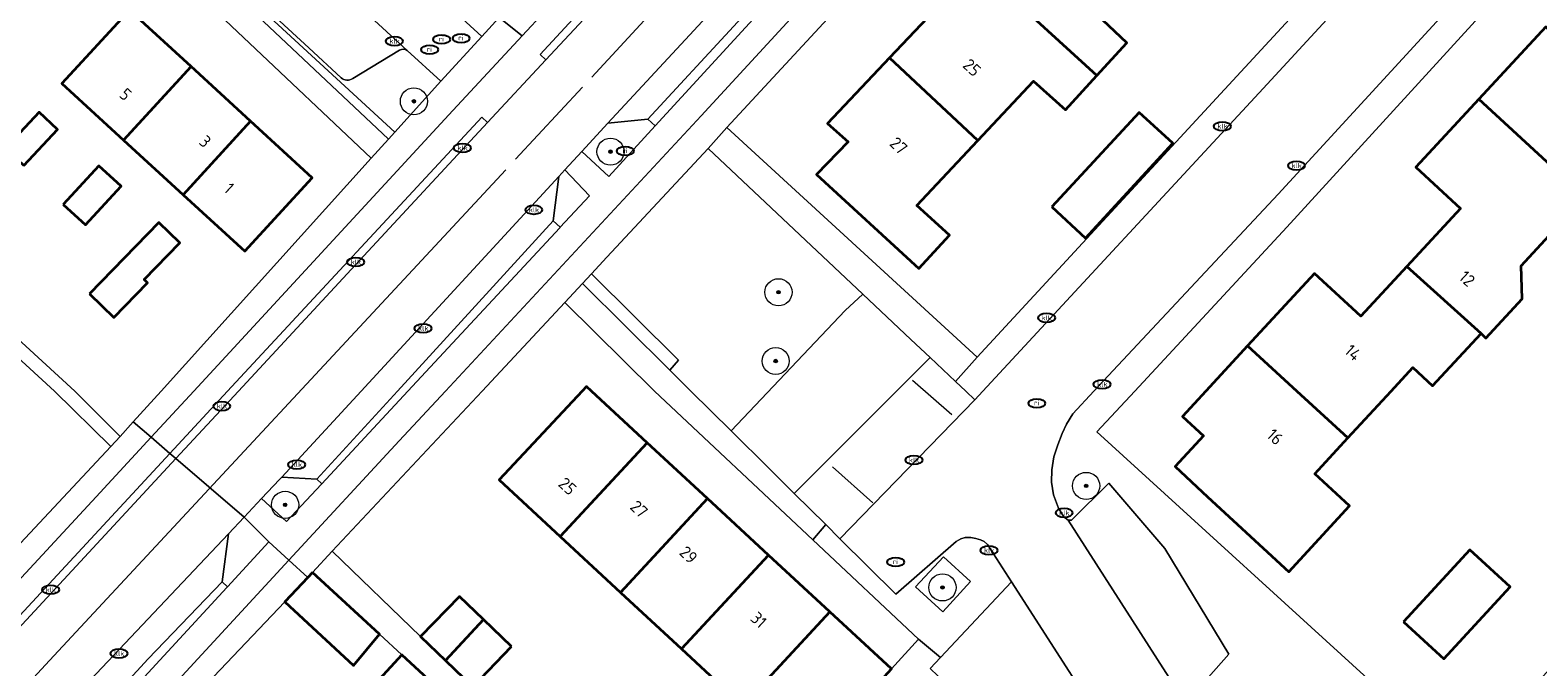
# Model space of a CAD drawing. Header units: metres. Extents: x 103671 to 105190, y 427150 to 429171.
# Tile 234 of 256: x 103770 to 103882, y 428730 to 428777. Entities that reach past the tile are written whole.
import ezdxf
from ezdxf.enums import TextEntityAlignment as Align

# ---------------------------------------------------------------- set-up
doc = ezdxf.new("R2010")
doc.units = ezdxf.units.M
for name, color, linetype, lineweight in [('B-WE-GR-BEPLANTING_CULTUUR_BODEMBEDEKKER-GV', 253, 'Continuous', 18), ('B-WE-GR-BEPLANTING_CULTUUR_HEESTERS-GV', 253, 'Continuous', 18), ('B-WE-GR-BEPLANTING_CULTUUR_VASTE PLANTENVAK-GV', 253, 'Continuous', 18), ('B-WE-GR-BOOM-S', 253, 'Continuous', 25), ('B-WE-GR-HAAG-GV', 253, 'Continuous', 13), ('B-WE-IE-MEUBILAIR-S', 253, 'Continuous', 25), ('B-WE-OG-BEBOUWING-GV', 253, 'Continuous', 35), ('B-WE-OG-BEBOUWING-T18', 7, 'Continuous', 18), ('B-WE-OG-TERREIN_BEGROEID-GV', 253, 'Continuous', 18), ('B-WE-OG-TERREIN_ERF-GV', 253, 'Continuous', 18), ('B-WE-VH-GESLOTENVERHARDING_ASFALT-GV', 253, 'Continuous', 18), ('B-WE-VH-ONVERHARD_ZAND-GV', 253, 'Continuous', 18), ('B-WE-VH-OPENVERHARDING-GV', 253, 'Continuous', 18), ('B-WE-VH-OPENVERHARDING_BETONSTRAATSTEEN-GV', 253, 'Continuous', 18), ('B-WE-VH-OPENVERHARDING_TEGEL-GV', 253, 'Continuous', 18), ('B-WE-VW-MARKERING_PICTOGRAM-G', 253, 'Continuous', 18)]:
    doc.layers.add(name, color=color, linetype=linetype, lineweight=lineweight)
doc.styles.add('NLCS-ISO', font='NLCS-ISO.ttf')
doc.styles.add('NLCS-ISO-M500-T18', font='NLCS-ISO.ttf', dxfattribs={"height": 0.9})

# ---------------------------------------------------------------- blocks, each defined once
blk = doc.blocks.new('SIE-MEUBILAIR_PUT_KOLK-SO')
blk.add_ellipse((0, 0), major_axis=(1.25, 0), ratio=0.54)
at = {"style": 'NLCS-ISO'}
blk.add_text('klk', height=0.75, dxfattribs=at).set_placement((0.03, 0), align=Align.MIDDLE_CENTER)
blk = doc.blocks.new('SIE-MEUBILAIR_PUT_RIOOLPUT-SO')
blk.add_ellipse((0, 0), major_axis=(1.25, 0), ratio=0.54)
at = {"style": 'NLCS-ISO'}
blk.add_text('ri', height=0.75, dxfattribs=at).set_placement((-0.04, 0.07), align=Align.MIDDLE_CENTER)
blk = doc.blocks.new('SGR-BOOM_GBKN-SO')
at = {"linetype": 'ByBlock', "lineweight": 18}
h = blk.add_hatch(color=0, dxfattribs=at)
h.dxf.hatch_style = 1
edge = h.paths.add_edge_path()
edge.add_arc((0, 0), 0.25, 0, 360)
at = {"color": 0, "linetype": 'ByBlock', "lineweight": 18}
for radius in [2, 0.25]:
    blk.add_circle((0, 0), radius, dxfattribs=at)
at = {"color": 0, "linetype": 'ByBlock', "lineweight": 18, "style": 'NLCS-ISO'}
blk.add_attdef('SOORT', (2.5, 0), '', height=1.5, dxfattribs=at)

msp = doc.modelspace()

# ---------------------------------------------------------------- linework, layer by layer
at = {"layer": 'B-WE-GR-BEPLANTING_CULTUUR_BODEMBEDEKKER-GV', "flags": 128}
for points in [[(103778.324, 428786.687), (103797.387, 428769.115), (103800.783, 428772.88), (103798.305, 428775.162)], [(103793.434, 428773.141), (103791.039, 428775.351), (103784.938, 428780.992), (103783.861, 428781.965)], [(103797.737, 428775.175), (103794.286, 428773.095)]]:
    msp.add_lwpolyline(points, dxfattribs=at)
at = {"layer": 'B-WE-GR-BEPLANTING_CULTUUR_BODEMBEDEKKER-GV'}
for points in [[(103798.305, 428775.162, 0.3010598), (103797.737, 428775.175)], [(103794.286, 428773.095, -0.3591221), (103793.434, 428773.141)]]:
    msp.add_lwpolyline(points, format="xyb", dxfattribs=at)
at = {"layer": 'B-WE-GR-BEPLANTING_CULTUUR_HEESTERS-GV', "flags": 128}
for points in [[(103778.051, 428786.414), (103796.925, 428768.603), (103797.387, 428769.115), (103778.324, 428786.687)], [(103816.599, 428769.579), (103816.068, 428770.085), (103813.12, 428769.776), (103811.188, 428767.686), (103813.178, 428765.849)], [(103834.416, 428750), (103836.889, 428752.473), (103835.475, 428753.806), (103831.916, 428757.162), (103830.625, 428755.948), (103822.209, 428747.059), (103825.043, 428744.248), (103825.988, 428743.311), (103826.861, 428742.445)], [(103791.949, 428743.098), (103792.004, 428743.157), (103791.642, 428743.495), (103789.054, 428743.648), (103788.885, 428743.464), (103787.558, 428742.057), (103789.41, 428740.366)]]:
    msp.add_lwpolyline(points, close=True, dxfattribs=at)
at = {"layer": 'B-WE-GR-BEPLANTING_CULTUUR_VASTE PLANTENVAK-GV', "flags": 128}
msp.add_lwpolyline([(103837.823, 428733.71), (103839.866, 428735.937), (103837.886, 428737.772), (103835.818, 428735.552)], close=True, dxfattribs=at)
at = {"layer": 'B-WE-GR-HAAG-GV', "flags": 128}
for points in [[(103811.759, 428764.419), (103809.945, 428766.336), (103809.493, 428765.845), (103809.086, 428762.575), (103809.603, 428762.098)], [(103811.909, 428758.662), (103811.239, 428757.94), (103817.696, 428751.536), (103818.324, 428752.293)], [(103788.109, 428738.859), (103786.267, 428740.688), (103785.118, 428739.469), (103784.659, 428735.915), (103785.049, 428735.54)]]:
    msp.add_lwpolyline(points, close=True, dxfattribs=at)
at = {"layer": 'B-WE-OG-BEBOUWING-GV', "flags": 128}
for points in [[(103849.178, 428773.303), (103851.399, 428775.73), (103849.184, 428777.817), (103853.424, 428782.496), (103846.921, 428788.475), (103842.423, 428783.739), (103843.813, 428782.408), (103841.689, 428780.178)], [(103833.883, 428774.606), (103840.41, 428768.509), (103844.515, 428772.887), (103846.869, 428770.78), (103849.178, 428773.303), (103841.689, 428780.178), (103839.48, 428777.859), (103838.072, 428779.051)], [(103782.358, 428773.968), (103777.815, 428778.139), (103772.833, 428772.712), (103777.376, 428768.541)], [(103877.377, 428771.565), (103885.195, 428764.337), (103889.828, 428769.362), (103892.593, 428769.662), (103895.428, 428772.728), (103889.585, 428778.13), (103885.616, 428773.837), (103882.306, 428776.897)], [(103840.41, 428768.509), (103833.883, 428774.606), (103829.31, 428769.755), (103830.839, 428768.403), (103828.513, 428766.008), (103836.062, 428759.05), (103838.327, 428761.525), (103835.912, 428763.712)], [(103781.772, 428764.505), (103786.754, 428769.932), (103782.358, 428773.968), (103777.376, 428768.541)], [(103885.195, 428764.337), (103877.377, 428771.565), (103872.731, 428766.54), (103876.029, 428763.491), (103872.069, 428759.208), (103877.54, 428754.248), (103877.896, 428753.919), (103880.562, 428756.803), (103880.5, 428759.245)], [(103770.028, 428766.664), (103772.514, 428769.316), (103771.151, 428770.594), (103768.665, 428767.942)], [(103781.772, 428764.505), (103786.315, 428760.334), (103791.298, 428765.76), (103786.754, 428769.932)], [(103845.858, 428763.601), (103848.346, 428761.3), (103854.789, 428768.299), (103852.318, 428770.585)], [(103772.932, 428763.783), (103774.576, 428762.272), (103777.201, 428765.129), (103775.556, 428766.64)], [(103774.868, 428757.188), (103776.661, 428755.446), (103779.144, 428758.001), (103778.897, 428758.24), (103781.532, 428760.95), (103779.985, 428762.453)], [(103867.708, 428746.538), (103870.909, 428750), (103872.509, 428751.731), (103873.967, 428750.383), (103877.54, 428754.248), (103872.069, 428759.208), (103868.666, 428755.527), (103865.251, 428758.684), (103860.303, 428753.332), (103863.935, 428750)], [(103860.303, 428753.332), (103857.222, 428750), (103855.499, 428748.136), (103857.058, 428746.694), (103854.973, 428744.438), (103857.36, 428742.194), (103863.344, 428736.662), (103867.838, 428741.523), (103865.267, 428743.898), (103867.708, 428746.538), (103863.935, 428750)], [(103809.603, 428739.254), (103816.015, 428746.183), (103811.896, 428750), (103811.53, 428750.339), (103811.214, 428750), (103805.093, 428743.438)], [(103809.603, 428739.254), (103814.056, 428735.123), (103820.468, 428742.057), (103816.015, 428746.183)], [(103824.958, 428737.896), (103820.468, 428742.057), (103814.056, 428735.123), (103818.543, 428730.96)], [(103823.06, 428726.769), (103829.491, 428733.697), (103824.958, 428737.896), (103818.543, 428730.96)], [(103871.814, 428732.955), (103874.784, 428730.228), (103879.676, 428735.556), (103876.706, 428738.283)], [(103791.323, 428736.594), (103790.973, 428736.225), (103789.282, 428734.446), (103794.341, 428729.746), (103796.257, 428732.042)], [(103803.933, 428733.127), (103802.155, 428734.842), (103799.296, 428731.878), (103801.135, 428730.104)], [(103805.998, 428731.134), (103803.933, 428733.127), (103801.135, 428730.104), (103803.139, 428728.17)], [(103829.491, 428733.697), (103823.06, 428726.769), (103827.658, 428722.504), (103834.036, 428729.485)], [(103799.857, 428728.722), (103797.916, 428730.512), (103795.128, 428727.488), (103793.82, 428725.95), (103795.837, 428724.244), (103797.076, 428725.691)]]:
    msp.add_lwpolyline(points, close=True, dxfattribs=at)
at = {"layer": 'B-WE-OG-TERREIN_BEGROEID-GV', "flags": 128}
msp.add_lwpolyline([(103831.916, 428757.162), (103820.502, 428767.925), (103813.047, 428759.889), (103811.909, 428758.662), (103818.324, 428752.293), (103817.696, 428751.536), (103819.244, 428750), (103822.209, 428747.059), (103830.625, 428755.948)], close=True, dxfattribs=at)
at = {"layer": 'B-WE-OG-TERREIN_ERF-GV', "flags": 128}
for points in [[(103903.546, 428858.356), (103899.696, 428854.18), (103889.238, 428842.842), (103889.45, 428842.646), (103881.563, 428834.084), (103859.683, 428810.331), (103821.898, 428769.467)], [(103821.898, 428769.467), (103840.37, 428752.511), (103921.501, 428840.412), (103922.17, 428841.148), (103922.358, 428841.709), (103922.429, 428842.036), (103922.359, 428842.527), (103922.05, 428842.966), (103920.012, 428844.6), (103906.294, 428857.684), (103905.604, 428858.137)], [(103880.015, 428780.51), (103863.203, 428762.113), (103851.983, 428750), (103849.194, 428746.99), (103871.096, 428727.005), (103871.365, 428726.759), (103879.695, 428718.928), (103885.621, 428713.358), (103887.166, 428711.888), (103888.414, 428713.229), (103890.674, 428715.657), (103879.456, 428726.098), (103885.662, 428732.766), (103896.88, 428722.325), (103897.285, 428721.948), (103904.266, 428729.218), (103903.464, 428729.899), (103902.452, 428730.847), (103920.169, 428750), (103917.447, 428752.548), (103926.357, 428762.365), (103962.807, 428802.014)], [(103849.184, 428777.817), (103851.399, 428775.73), (103849.178, 428773.303), (103846.869, 428770.78), (103844.515, 428772.887), (103840.41, 428768.509), (103835.912, 428763.712), (103838.327, 428761.525), (103836.062, 428759.05), (103828.513, 428766.008), (103830.839, 428768.403), (103829.31, 428769.755), (103833.883, 428774.606), (103838.072, 428779.051)], [(103885.195, 428764.337), (103880.5, 428759.245), (103880.562, 428756.803), (103877.896, 428753.919), (103877.54, 428754.248), (103873.967, 428750.383), (103872.509, 428751.731), (103870.909, 428750), (103867.708, 428746.538), (103865.267, 428743.898), (103867.838, 428741.523), (103863.344, 428736.662), (103857.36, 428742.194), (103854.973, 428744.438), (103857.058, 428746.694), (103855.499, 428748.136), (103857.222, 428750), (103860.303, 428753.332), (103865.251, 428758.684), (103868.666, 428755.527), (103872.069, 428759.208), (103876.029, 428763.491), (103872.731, 428766.54), (103877.377, 428771.565), (103882.306, 428776.897)], [(103823.06, 428726.769), (103818.543, 428730.96), (103814.056, 428735.123), (103809.603, 428739.254), (103805.093, 428743.438), (103811.214, 428750), (103811.53, 428750.339), (103811.896, 428750), (103816.015, 428746.183), (103820.468, 428742.057), (103824.958, 428737.896), (103829.491, 428733.697), (103834.036, 428729.485), (103836.035, 428731.673), (103828.233, 428739.011), (103816.549, 428750), (103816.53, 428750.018), (103809.949, 428756.545), (103803.848, 428750), (103792.777, 428738.168), (103799.296, 428731.878), (103802.155, 428734.842), (103803.933, 428733.127), (103805.998, 428731.134), (103803.139, 428728.17)], [(103795.128, 428727.488), (103797.916, 428730.512), (103796.257, 428732.042), (103794.341, 428729.746), (103789.282, 428734.446), (103774.009, 428718.375)]]:
    msp.add_lwpolyline(points, dxfattribs=at)
for points in [[(103758.081, 428764.401), (103773.792, 428750), (103777.123, 428746.647), (103778.092, 428747.721), (103780.148, 428750), (103795.652, 428767.192), (103776.819, 428785.042), (103768.287, 428775.826)], [(103781.772, 428764.505), (103777.376, 428768.541), (103772.833, 428772.712), (103777.815, 428778.139), (103782.358, 428773.968), (103786.754, 428769.932), (103791.298, 428765.76), (103786.315, 428760.334)], [(103771.151, 428770.594), (103772.514, 428769.316), (103770.028, 428766.664), (103768.665, 428767.942)], [(103845.858, 428763.601), (103852.318, 428770.585), (103854.789, 428768.299), (103848.346, 428761.3)], [(103777.201, 428765.129), (103774.576, 428762.272), (103772.932, 428763.783), (103775.556, 428766.64)], [(103757.403, 428763.666), (103744.792, 428750), (103738.671, 428743.367), (103757.827, 428725.988), (103776.441, 428745.916), (103772.288, 428750)], [(103781.532, 428760.95), (103778.897, 428758.24), (103779.144, 428758.001), (103776.661, 428755.446), (103774.868, 428757.188), (103779.985, 428762.453)], [(103879.676, 428735.556), (103874.784, 428730.228), (103871.814, 428732.955), (103876.706, 428738.283)]]:
    msp.add_lwpolyline(points, close=True, dxfattribs=at)
at = {"layer": 'B-WE-VH-GESLOTENVERHARDING_ASFALT-GV', "flags": 128}
for points in [[(103811.995, 428778.18), (103808.534, 428774.454), (103804.241, 428769.832), (103795.104, 428759.994), (103790.489, 428754.997), (103785.859, 428750), (103781.239, 428745.013), (103786.267, 428740.688), (103787.558, 428742.057), (103788.885, 428743.464), (103789.054, 428743.648), (103794.903, 428750), (103809.493, 428765.845), (103809.945, 428766.336), (103811.188, 428767.686), (103813.12, 428769.776), (103828.661, 428786.585)], [(103696.327, 428643.162), (103704.5, 428652.105), (103707.548, 428655.392), (103712.882, 428661.23), (103724.787, 428674.26), (103730.72, 428680.754), (103732.622, 428682.812), (103752.601, 428704.293), (103758.089, 428710.444), (103759.219, 428711.711), (103759.427, 428711.944), (103769.429, 428722.832), (103785.118, 428739.469), (103786.267, 428740.688), (103781.239, 428745.013), (103756.682, 428718.509), (103718.977, 428677.46), (103707.826, 428665.047), (103705.128, 428662.043), (103703.268, 428659.972), (103701.173, 428657.702), (103696.327, 428652.551)]]:
    msp.add_lwpolyline(points, dxfattribs=at)
at = {"layer": 'B-WE-VH-ONVERHARD_ZAND-GV', "flags": 128}
for points in [[(103811.759, 428764.419), (103809.945, 428766.336), (103809.493, 428765.845), (103809.086, 428762.575), (103809.603, 428762.098)], [(103811.909, 428758.662), (103811.239, 428757.94), (103817.696, 428751.536), (103818.324, 428752.293)], [(103788.109, 428738.859), (103786.267, 428740.688), (103785.118, 428739.469), (103784.659, 428735.915), (103785.049, 428735.54)]]:
    msp.add_lwpolyline(points, close=True, dxfattribs=at)
at = {"layer": 'B-WE-VH-OPENVERHARDING-GV', "flags": 128}
for points in [[(103806.801, 428776.241), (103816.978, 428787.18), (103838.613, 428810.718), (103869.838, 428844.61), (103868.328, 428845.786), (103852.789, 428828.916), (103851.402, 428827.411), (103851.021, 428826.997), (103844.257, 428819.654), (103839.955, 428814.983), (103838.32, 428813.472), (103822.843, 428796.613), (103812.338, 428806.567), (103810.41, 428808.393), (103807.948, 428810.725), (103799.424, 428818.802), (103798.652, 428817.519), (103816.46, 428800.95), (103818.992, 428798.593), (103822.049, 428795.749), (103806.555, 428778.872), (103805.091, 428777.599)], [(103779.407, 428746.589), (103782.553, 428750), (103801.378, 428770.412), (103806.801, 428776.241), (103805.091, 428777.599), (103803.808, 428776.194), (103800.783, 428772.88), (103797.387, 428769.115), (103796.925, 428768.603), (103795.652, 428767.192), (103780.148, 428750), (103778.092, 428747.721)], [(103780.793, 428745.396), (103779.407, 428746.589), (103775.346, 428742.185), (103755.459, 428720.69), (103749.774, 428714.608), (103733.241, 428696.921), (103719.791, 428681.916), (103717.17, 428679.062), (103718.549, 428677.86), (103756.163, 428718.795)], [(103781.239, 428745.013), (103780.793, 428745.396), (103756.163, 428718.795), (103718.549, 428677.86), (103718.977, 428677.46), (103756.682, 428718.509)], [(103769.307, 428716.277), (103781.697, 428728.974), (103789.579, 428737.507), (103788.109, 428738.859), (103785.049, 428735.54), (103785.005, 428735.493), (103770.183, 428719.422), (103763.057, 428712.002), (103762.691, 428711.62), (103761.085, 428709.948), (103759.219, 428711.711), (103758.089, 428710.444), (103759.81, 428708.72), (103732.341, 428679.316), (103725.569, 428671.906), (103724.872, 428671.143), (103715.107, 428660.458), (103711.373, 428656.372), (103712.773, 428655.099), (103717.426, 428660.167), (103725.884, 428669.463), (103733.79, 428678.041)]]:
    msp.add_lwpolyline(points, close=True, dxfattribs=at)
for points in [[(103787.084, 428785.5), (103798.305, 428775.162), (103800.783, 428772.88), (103803.808, 428776.194), (103780.353, 428797.714)], [(103755.459, 428720.69), (103775.346, 428742.185), (103779.407, 428746.589), (103778.092, 428747.721), (103777.123, 428746.647), (103776.441, 428745.916), (103757.827, 428725.988)]]:
    msp.add_lwpolyline(points, dxfattribs=at)
at = {"layer": 'B-WE-VH-OPENVERHARDING_BETONSTRAATSTEEN-GV', "flags": 128}
for points in [[(103808.534, 428774.454), (103811.995, 428778.18), (103841.786, 428810.388), (103842.121, 428810.755), (103841.638, 428811.176), (103808.105, 428774.851)], [(103780.353, 428797.714), (103803.808, 428776.194), (103805.091, 428777.599), (103781.574, 428799.041)], [(103828.661, 428786.585), (103813.12, 428769.776), (103816.068, 428770.085), (103828.702, 428783.79)], [(103829.19, 428783.308), (103828.702, 428783.79), (103816.068, 428770.085), (103816.599, 428769.579), (103829.107, 428783.217)], [(103795.104, 428759.994), (103804.241, 428769.832), (103803.801, 428770.24), (103785.056, 428750), (103780.793, 428745.396), (103781.239, 428745.013), (103785.859, 428750), (103790.489, 428754.997)], [(103809.086, 428762.575), (103809.493, 428765.845), (103794.903, 428750), (103789.054, 428743.648), (103791.642, 428743.495), (103797.59, 428750)], [(103809.574, 428762.067), (103809.603, 428762.098), (103809.086, 428762.575), (103797.59, 428750), (103791.642, 428743.495), (103792.004, 428743.157), (103798.362, 428750)], [(103836.889, 428752.473), (103834.416, 428750), (103826.861, 428742.445), (103829.187, 428740.138), (103830.233, 428739.101), (103840.185, 428749.366), (103839.512, 428750), (103838.75, 428750.719)], [(103854.218, 428738.388), (103850.066, 428743.2), (103847.313, 428740.47), (103847.073, 428740.481), (103855.726, 428726.965), (103858.94, 428730.577)], [(103784.659, 428735.915), (103785.118, 428739.469), (103769.429, 428722.832), (103759.427, 428711.944), (103759.804, 428712.101), (103760.166, 428712.118), (103761.236, 428712.018), (103762.146, 428712.117), (103762.744, 428712.435), (103766.613, 428716.532), (103779.203, 428730.216)], [(103785.005, 428735.493), (103785.049, 428735.54), (103784.659, 428735.915), (103779.203, 428730.216), (103766.613, 428716.532), (103762.744, 428712.435), (103762.146, 428712.117), (103762.691, 428711.62), (103763.057, 428712.002), (103770.183, 428719.422)], [(103842.892, 428735.922), (103837.652, 428730.33), (103836.896, 428729.523), (103839.16, 428727.343), (103841.566, 428725.027), (103843.747, 428722.927), (103846.021, 428720.737), (103848.131, 428718.705), (103850.076, 428720.723), (103851.613, 428722.318)]]:
    msp.add_lwpolyline(points, close=True, dxfattribs=at)
for points in [[(103885.832, 428798.808), (103861.465, 428772.357), (103840.772, 428750), (103840.185, 428749.366), (103830.233, 428739.101), (103834.351, 428735.016), (103838.811, 428738.902), (103839.161, 428739.098), (103839.474, 428739.192), (103839.884, 428739.192), (103840.267, 428739.121), (103840.595, 428739.017), (103840.864, 428738.898), (103841.11, 428738.677), (103842.892, 428735.922), (103851.613, 428722.318)], [(103855.726, 428726.965), (103847.073, 428740.481), (103846.754, 428740.706), (103846.357, 428741.364), (103845.981, 428742.346), (103845.836, 428743.277), (103845.87, 428744.187), (103846.02, 428745.152), (103846.32, 428746.035), (103846.623, 428746.87), (103846.959, 428747.57), (103847.409, 428748.32), (103848.98, 428750), (103862.572, 428764.545), (103887.585, 428791.817)], [(103798.305, 428775.162), (103787.084, 428785.5)], [(103783.861, 428781.965), (103784.938, 428780.992), (103791.039, 428775.351), (103793.434, 428773.141)], [(103794.286, 428773.095), (103797.737, 428775.175)]]:
    msp.add_lwpolyline(points, dxfattribs=at)
at = {"layer": 'B-WE-VH-OPENVERHARDING_BETONSTRAATSTEEN-GV'}
for points in [[(103797.737, 428775.175, -0.3010598), (103798.305, 428775.162)], [(103793.434, 428773.141, 0.3591221), (103794.286, 428773.095)]]:
    msp.add_lwpolyline(points, format="xyb", dxfattribs=at)
at = {"layer": 'B-WE-VH-OPENVERHARDING_TEGEL-GV', "flags": 128}
for points in [[(103780.793, 428745.396), (103785.056, 428750), (103803.801, 428770.24), (103804.241, 428769.832), (103808.534, 428774.454), (103808.105, 428774.851), (103841.638, 428811.176), (103841.538, 428811.264), (103847.656, 428817.94), (103847.797, 428817.824), (103871.464, 428843.356), (103869.838, 428844.61), (103838.613, 428810.718), (103816.978, 428787.18), (103806.801, 428776.241), (103801.378, 428770.412), (103782.553, 428750), (103779.407, 428746.589)], [(103915.372, 428830.821), (103922.698, 428839.347), (103921.501, 428840.412), (103840.37, 428752.511), (103838.75, 428750.719), (103839.512, 428750), (103840.185, 428749.366), (103840.772, 428750), (103861.465, 428772.357), (103885.832, 428798.808)], [(103859.683, 428810.331), (103881.563, 428834.084), (103880.177, 428835.432), (103876.017, 428830.945), (103837.472, 428789.364), (103820.001, 428770.34), (103801.133, 428750), (103797.722, 428746.322), (103789.579, 428737.507), (103790.973, 428736.225), (103791.323, 428736.594), (103792.777, 428738.168), (103803.848, 428750), (103809.949, 428756.545), (103811.239, 428757.94), (103811.909, 428758.662), (103813.047, 428759.889), (103820.502, 428767.925), (103821.898, 428769.467)], [(103795.652, 428767.192), (103796.925, 428768.603), (103778.051, 428786.414), (103776.819, 428785.042)], [(103821.898, 428769.467), (103820.502, 428767.925), (103831.916, 428757.162), (103835.475, 428753.806), (103836.889, 428752.473), (103838.75, 428750.719), (103840.37, 428752.511)], [(103758.081, 428764.401), (103757.403, 428763.666), (103772.288, 428750), (103776.441, 428745.916), (103777.123, 428746.647), (103773.792, 428750)], [(103819.244, 428750), (103817.696, 428751.536), (103811.239, 428757.94), (103809.949, 428756.545), (103816.53, 428750.018), (103816.549, 428750), (103828.233, 428739.011), (103829.187, 428740.138), (103826.861, 428742.445), (103825.988, 428743.311), (103825.043, 428744.248), (103822.209, 428747.059)], [(103836.035, 428731.673), (103837.652, 428730.33), (103842.892, 428735.922), (103841.11, 428738.677), (103840.864, 428738.898), (103840.595, 428739.017), (103840.267, 428739.121), (103839.884, 428739.192), (103839.474, 428739.192), (103839.161, 428739.098), (103838.811, 428738.902), (103834.351, 428735.016), (103830.233, 428739.101), (103829.187, 428740.138), (103828.233, 428739.011)], [(103763.323, 428707.196), (103765.213, 428708.777), (103772.591, 428716.283), (103774.009, 428718.375), (103789.282, 428734.446), (103790.973, 428736.225), (103789.579, 428737.507), (103781.697, 428728.974), (103769.307, 428716.277), (103733.79, 428678.041), (103725.884, 428669.463), (103726.153, 428666.577), (103728.962, 428663.867), (103731, 428666.106), (103730.331, 428666.72), (103729.813, 428667.309), (103729.504, 428667.79), (103729.218, 428668.359), (103729.027, 428668.906), (103728.952, 428669.393), (103729.08, 428669.91), (103744.979, 428687.222), (103746.363, 428688.729)], [(103837.823, 428733.71), (103835.818, 428735.552), (103837.886, 428737.772), (103839.866, 428735.937)]]:
    msp.add_lwpolyline(points, close=True, dxfattribs=at)
for points in [[(103887.585, 428791.817), (103862.572, 428764.545), (103848.98, 428750), (103847.409, 428748.32), (103846.959, 428747.57), (103846.623, 428746.87), (103846.32, 428746.035), (103846.02, 428745.152), (103845.87, 428744.187), (103845.836, 428743.277), (103845.981, 428742.346), (103846.357, 428741.364), (103846.754, 428740.706), (103847.073, 428740.481), (103847.313, 428740.47), (103850.066, 428743.2), (103854.218, 428738.388), (103858.94, 428730.577), (103855.726, 428726.965)], [(103829.107, 428783.217), (103816.599, 428769.579), (103813.178, 428765.849), (103811.188, 428767.686), (103809.945, 428766.336), (103811.759, 428764.419), (103809.603, 428762.098), (103809.574, 428762.067), (103798.362, 428750), (103792.004, 428743.157), (103791.949, 428743.098), (103789.41, 428740.366), (103787.558, 428742.057), (103786.267, 428740.688), (103788.109, 428738.859), (103789.579, 428737.507), (103797.722, 428746.322), (103801.133, 428750), (103820.001, 428770.34), (103837.472, 428789.364)], [(103871.096, 428727.005), (103849.194, 428746.99), (103851.983, 428750), (103863.203, 428762.113), (103880.015, 428780.51)], [(103803.139, 428728.17), (103801.135, 428730.104), (103799.296, 428731.878), (103792.777, 428738.168), (103791.323, 428736.594), (103796.257, 428732.042), (103797.916, 428730.512), (103799.857, 428728.722)], [(103836.896, 428729.523), (103837.652, 428730.33), (103836.035, 428731.673), (103834.036, 428729.485)]]:
    msp.add_lwpolyline(points, dxfattribs=at)
at = {"layer": 'B-WE-VW-MARKERING_PICTOGRAM-G', "flags": 128}
for points in [[(103811.917, 428773.173), (103844.406, 428808.421)], [(103806.308, 428767.134), (103811.246, 428772.449)], [(103771.911, 428730.097), (103805.575, 428766.336)], [(103835.592, 428750.802), (103838.483, 428748.265)], [(103829.678, 428744.4), (103832.659, 428741.741)], [(103726.558, 428680.945), (103771.911, 428730.097)]]:
    msp.add_lwpolyline(points, dxfattribs=at)

# ---------------------------------------------------------------- block references
at = {"layer": 'B-WE-GR-BOOM-S', "xscale": 0.5, "yscale": 0.5, "zscale": 0.5}
for p in [(103798.8, 428771.4), (103813.307, 428767.682), (103825.7, 428757.3), (103825.493, 428752.222), (103848.4, 428743), (103789.3, 428741.6), (103837.8, 428735.5)]:
    msp.add_blockref('SGR-BOOM_GBKN-SO', p, dxfattribs=at)
at = {"layer": 'B-WE-IE-MEUBILAIR-S', "xscale": 0.5, "yscale": 0.5, "zscale": 0.5}
for name, p in [('SIE-MEUBILAIR_PUT_RIOOLPUT-SO', (103800.846, 428775.974)), ('SIE-MEUBILAIR_PUT_RIOOLPUT-SO', (103802.287, 428776.052)), ('SIE-MEUBILAIR_PUT_KOLK-SO', (103797.363, 428775.843)), ('SIE-MEUBILAIR_PUT_RIOOLPUT-SO', (103799.964, 428775.215)), ('SIE-MEUBILAIR_PUT_KOLK-SO', (103858.45, 428769.56)), ('SIE-MEUBILAIR_PUT_KOLK-SO', (103802.38, 428767.96)), ('SIE-MEUBILAIR_PUT_RIOOLPUT-SO', (103814.396, 428767.727)), ('SIE-MEUBILAIR_PUT_KOLK-SO', (103863.92, 428766.65)), ('SIE-MEUBILAIR_PUT_KOLK-SO', (103807.65, 428763.39)), ('SIE-MEUBILAIR_PUT_KOLK-SO', (103794.51, 428759.53)), ('SIE-MEUBILAIR_PUT_KOLK-SO', (103845.48, 428755.41)), ('SIE-MEUBILAIR_PUT_KOLK-SO', (103799.48, 428754.63)), ('SIE-MEUBILAIR_PUT_KOLK-SO', (103849.58, 428750.5)), ('SIE-MEUBILAIR_PUT_KOLK-SO', (103784.63, 428748.89)), ('SIE-MEUBILAIR_PUT_RIOOLPUT-SO', (103844.763, 428749.099)), ('SIE-MEUBILAIR_PUT_KOLK-SO', (103835.69, 428744.91)), ('SIE-MEUBILAIR_PUT_KOLK-SO', (103790.16, 428744.57)), ('SIE-MEUBILAIR_PUT_KOLK-SO', (103846.78, 428741.01)), ('SIE-MEUBILAIR_PUT_KOLK-SO', (103841.23, 428738.24)), ('SIE-MEUBILAIR_PUT_RIOOLPUT-SO', (103834.349, 428737.376)), ('SIE-MEUBILAIR_PUT_KOLK-SO', (103772, 428735.33)), ('SIE-MEUBILAIR_PUT_KOLK-SO', (103777.04, 428730.62))]:
    msp.add_blockref(name, p, dxfattribs=at)

# ---------------------------------------------------------------- texts
at = {"layer": 'B-WE-OG-BEBOUWING-T18', "style": 'NLCS-ISO-M500-T18'}
for s, rotation, p in [('25', 316.8, (103839.978, 428773.896)), ('5', 317.4, (103777.53, 428771.914)), ('3', 317.4, (103783.402, 428768.438)), ('27', 316.8, (103834.566, 428768.124)), ('1', 317.4, (103785.163, 428764.993)), ('12', 317.2, (103876.505, 428758.307)), ('14', 317.3, (103868.089, 428752.842)), ('16', 317.2, (103862.336, 428746.62)), ('25', 317, (103810.131, 428742.975)), ('27', 317.2, (103815.413, 428741.287)), ('29', 317.2, (103819.061, 428737.908)), ('31', 317.2, (103824.244, 428733.105))]:
    msp.add_text(s, height=0.9, rotation=rotation, dxfattribs=at).set_placement(p, align=Align.MIDDLE)

doc.saveas('drawing.dxf')
